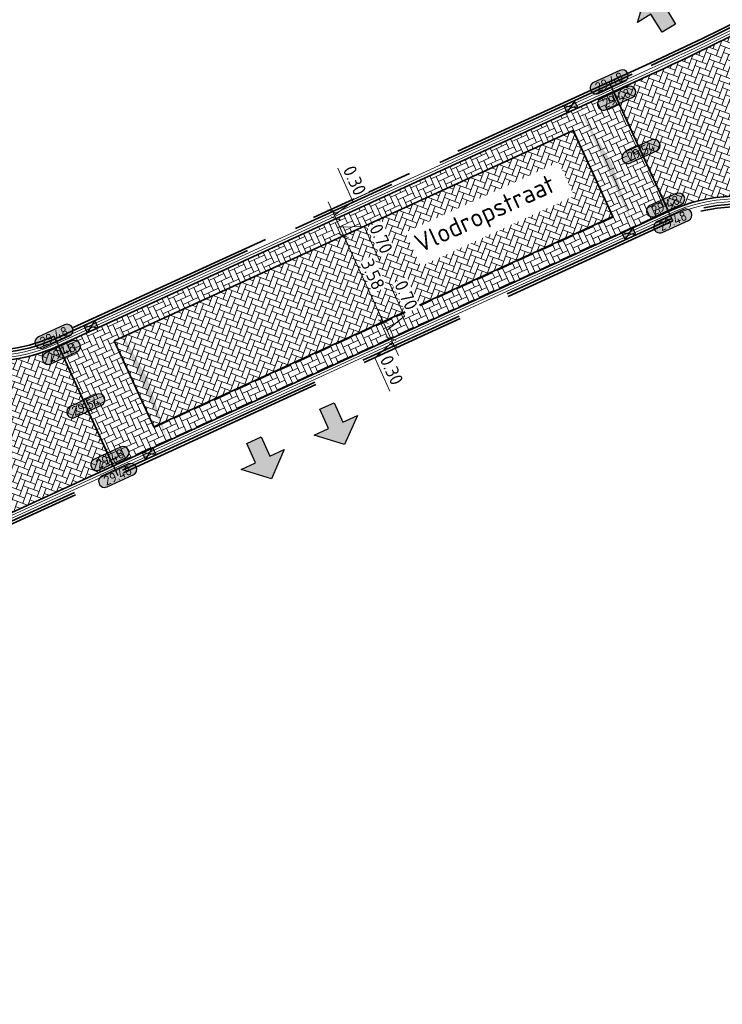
# Model space of a CAD drawing. Header units: metres. Extents: x 199937 to 201628, y 374508 to 375260.
# Tile 89 of 183: x 201229 to 201255, y 374791 to 374829. Entities that reach past the tile are written whole.
import ezdxf
from ezdxf.enums import TextEntityAlignment as Align

# ---------------------------------------------------------------- set-up
doc = ezdxf.new("R2010")
doc.units = ezdxf.units.M
doc.set_wipeout_variables(frame=1)
doc.linetypes.add('VH-OPSLUITBAND_100X200', pattern=[16, 8, -2, 4, -2])
doc.layers.add('000___INRIT-PIJL', color=252, linetype='Continuous')
for name, color, linetype, lineweight in [('N-WE-OG-HOOGTELIJN-G', 7, 'Continuous', 25), ('N-WE-RI-KOLK-S', 7, 'Continuous', 25), ('N-WE-VH-DWARSHELLING-S', 7, 'Continuous', 25), ('N-WE-VH-GOOT-G', 170, 'Continuous', 35), ('N-WE-VH-KANTOPSLUITING_OPSLUITBAND_100X200-G', 150, 'VH-OPSLUITBAND_100X200', 35), ('N-WE-VH-KANTVERHARDING_STREKLAAG-G', 60, 'Continuous', 18), ('N-WE-VH-VERHARDING_BETONSTRAATSTEEN-G', 252, 'Continuous', 35), ('X-XX-AL-HOOGTELABEL-S', 7, 'Continuous', 25), ('X-XX-AL-M-200', 7, 'Continuous', 18), ('X-XX-AL-T35', 50, 'Continuous', 35)]:
    doc.layers.add(name, color=color, linetype=linetype, lineweight=lineweight)
doc.layers.add('N-WE-VH-VERHARDING_BETONSTRAATSTEEN_HEIDE-A', color=7, linetype='Continuous', lineweight=0, true_color=0x986657)
doc.layers.add('N-WE-VH-VERHARDING_BETONSTRAATSTEEN_ROOD-A', color=7, linetype='Continuous', lineweight=0, true_color=0xa92c0a)
doc.styles.add('NLCS-ISO-ANNOTATIEF-T18', font='NLCS-ISO.ttf', dxfattribs={"height": 1.8})
doc.styles.add('NLCS-ISO-M200-T25', font='NLCS-ISO.ttf', dxfattribs={"height": 0.5})
doc.styles.add('NLCS-ISO-M200-T35', font='NLCS-ISO.ttf', dxfattribs={"height": 0.7000000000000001})
doc.dimstyles.new('NLCS-M200-T25-SCHRAP_L2_H1', dxfattribs={"dimscale": 0.2, "dimtxt": 2.5, "dimasz": 1.4, "dimexe": 2, "dimexo": 2, "dimgap": 0.7, "dimtad": 1, "dimzin": 0, "dimdsep": 46, "dimtxsty": 'NLCS-ISO-M200-T25', "dimblk": 'OBLIQUE', "dimcen": 0, "dimdle": 2, "dimclrd": 256, "dimclre": 256, "dimclrt": 256, "dimadec": 1, "dimazin": 0, "dimtfac": 1, "dimtdec": 3, "dimtofl": 0, "dimtmove": 0, "dimatfit": 3, "dimldrblk": 'OBLIQUE', "dimfxl": 2, "dimfxlon": 1, "dimtfillclr": 256, "dimtolj": 1, "dimtzin": 0, "dimlwd": -1, "dimlwe": -1, "dimarcsym": 0})
pattern_1 = [(114.61158121, (201231.739821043, 374817.3098964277), (-0.2783794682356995, 0.1034643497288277), [0.63, -0.21]), (24.61158121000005, (201231.3579772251, 374817.1349813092), (-0.2783794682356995, 0.1034643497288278), [0.63, -0.21])]
pattern_2 = [(69.61158121, (0, 0), (-0.1236836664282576, 0.2700043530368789), [0.63, -0.21]), (339.61158121, (-0.3936880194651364, 0.1463206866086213), (-0.1236836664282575, 0.2700043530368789), [0.63, -0.21])]

# ---------------------------------------------------------------- blocks, each defined once
blk = doc.blocks.new('inrit')
h = blk.add_hatch(color=256)
h.dxf.hatch_style = 1
h.paths.add_polyline_path([(0.3000000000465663, 1), (-0.300000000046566, 1), (-0.3000000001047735, 1.799999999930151), (-0.900000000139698, 1.799999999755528), (-2.328301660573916e-10, 2.599999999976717), (0.9000000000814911, 1.799999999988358), (0.2999999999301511, 1.799999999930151)])
at = {"color": 3, "flags": 128}
blk.add_lwpolyline([(0.3000000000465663, 1), (-0.300000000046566, 1), (-0.3000000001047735, 1.799999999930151), (-0.900000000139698, 1.799999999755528), (-2.328301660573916e-10, 2.599999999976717), (0.9000000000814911, 1.799999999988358), (0.2999999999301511, 1.799999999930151), (0.3000000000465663, 1)], dxfattribs=at)
blk = doc.blocks.new('*U283')
h = blk.add_hatch(color=253)
h.dxf.hatch_style = 1
edge = h.paths.add_edge_path()
edge.add_line((2.726055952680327, 1.132202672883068), (-2.726055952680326, 1.132202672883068))
edge.add_arc((-2.726055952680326, 0), 1.132202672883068, 90, 270)
edge.add_line((-2.726055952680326, -1.132202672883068), (2.726055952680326, -1.132202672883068))
edge.add_arc((2.726055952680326, 3.697785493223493e-32), 1.132202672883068, 270, 450)
blk.add_lwpolyline([(2.726055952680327, 1.132202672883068), (-2.726055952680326, 1.132202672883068, 0.9999999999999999), (-2.726055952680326, -1.132202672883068), (2.726055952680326, -1.132202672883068, 0.9999999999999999)], format="xyb", close=True)
at = {"style": 'NLCS-ISO-ANNOTATIEF-T18'}
blk.add_attdef('HGT', text='', height=1.8, dxfattribs=at).set_placement((-0.002853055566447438, -0.0004570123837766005), align=Align.MIDDLE_CENTER)
blk = doc.blocks.new('*U406')
blk.add_solid([(0, 0), (2.490816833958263, 0.25), (4.981633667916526, 0)])
blk = doc.blocks.new('*U407')
blk.add_solid([(0, 0), (2.49075477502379, 0.25), (4.981509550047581, 0)])
blk = doc.blocks.new('N-SRI-KOLK_STRAAT_450X300-SO')
h = blk.add_hatch(color=256)
h.dxf.hatch_style = 1
h.paths.add_polyline_path([(-7.127631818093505e-14, 0.7499999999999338), (-1.125000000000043, 1.49999999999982), (-1.125000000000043, 4.75175454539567e-14)])
h.paths.add_polyline_path([(1.1249999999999, 4.75175454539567e-14), (1.1249999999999, 1.49999999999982), (-7.122080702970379e-14, 0.7499999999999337)])
for p, q in [((-1.125000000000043, 4.75175454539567e-14), (1.1249999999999, 1.49999999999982)), ((1.1249999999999, 4.75175454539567e-14), (-1.125000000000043, 1.49999999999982))]:
    blk.add_line(p, q)
at = {"flags": 128}
blk.add_lwpolyline([(-1.125000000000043, 4.75175454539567e-14), (1.1249999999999, 4.75175454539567e-14), (1.1249999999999, 1.49999999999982), (-1.125000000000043, 1.49999999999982)], close=True, dxfattribs=at)
blk = doc.blocks.new('_Oblique')
at = {"color": 0, "linetype": 'ByBlock', "lineweight": -2}
blk.add_line((-0.5, -0.5), (0.5, 0.5), dxfattribs=at)
blk = doc.blocks.new('*D743')
at = {"layer": 'Defpoints', "color": 0, "transparency": 16777216}
for p in [(201240.8340555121, 374820.3758596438), (201242.3256273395, 374817.1197232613), (201242.3256273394, 374817.1197232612)]:
    blk.add_point(p, dxfattribs=at)
at = {"layer": 'X-XX-AL-M-200', "transparency": 16777216}
for p, q in [((201240.6674696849, 374820.7395204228), (201242.4922131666, 374816.7560624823)), ((201240.8340555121, 374820.3758596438), (201240.470394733, 374820.2092738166)), ((201242.3256273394, 374817.1197232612), (201241.9619665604, 374816.9531374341))]:
    blk.add_line(p, q, dxfattribs=at)
at = {"layer": 'X-XX-AL-M-200', "transparency": 16777216, "xscale": 0.28, "yscale": 0.28, "zscale": 0.28}
for p, rotation in [((201240.8340555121, 374820.3758596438), 114.6115812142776), ((201242.3256273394, 374817.1197232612), 294.6115812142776)]:
    blk.add_blockref('_Oblique', p, dxfattribs=dict(at, rotation=rotation))
at = {"layer": 'X-XX-AL-M-200', "transparency": 16777216, "insert": (201241.9344106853, 374818.910212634), "char_height": 0.5, "attachment_point": 5, "rotation": 294.61158121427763, "style": 'NLCS-ISO-M200-T25', "bg_fill": 3, "box_fill_scale": 1.1, "bg_fill_color": 256, "bg_fill_true_color": 13158600, "bg_fill_transparency": 0}
blk.add_mtext('\\A1;3.58', dxfattribs=at)
blk = doc.blocks.new('*D744')
at = {"layer": 'Defpoints', "color": 0, "transparency": 16777216}
for p in [(201242.3256273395, 374817.1197232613), (201242.5958472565, 374816.4735573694), (201242.6171525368, 374816.483316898)]:
    blk.add_point(p, dxfattribs=at)
at = {"layer": 'X-XX-AL-M-200', "transparency": 16777216}
for p, q in [((201243.1274154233, 374817.333016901), (201242.5526943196, 374818.5876465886)), ((201242.1590415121, 374817.4833840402), (201242.783738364, 374816.119656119)), ((201242.3256273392, 374817.1197232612), (201241.9619665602, 374816.9531374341)), ((201242.471389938, 374816.8015200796), (201243.1274154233, 374817.333016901)), ((201242.6171525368, 374816.483316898), (201242.9808133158, 374816.6499027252))]:
    blk.add_line(p, q, dxfattribs=at)
at = {"layer": 'X-XX-AL-M-200', "transparency": 16777216, "xscale": 0.28, "yscale": 0.28, "zscale": 0.28, "rotation": 294.6115812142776}
blk.add_blockref('_Oblique', (201242.6171525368, 374816.483316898), dxfattribs=at)
at = {"layer": 'X-XX-AL-M-200', "transparency": 16777216, "insert": (201243.1946241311, 374818.1227529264), "char_height": 0.5, "attachment_point": 5, "rotation": 294.61158121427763, "style": 'NLCS-ISO-M200-T25', "bg_fill": 3, "box_fill_scale": 1.1, "bg_fill_color": 256, "bg_fill_true_color": 13158600, "bg_fill_transparency": 0}
blk.add_mtext('\\A1;0.70', dxfattribs=at)
at = {"layer": 'X-XX-AL-M-200', "transparency": 16777216, "xscale": 0.28, "yscale": 0.28, "zscale": 0.28, "rotation": 114.6115812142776}
blk.add_blockref('_Oblique', (201242.3256273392, 374817.1197232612), dxfattribs=at)
blk = doc.blocks.new('*D745')
at = {"layer": 'Defpoints', "color": 0, "transparency": 16777216}
blk.add_point((201242.5958472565, 374816.4735573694), dxfattribs=at)
at = {"layer": 'X-XX-AL-M-200', "transparency": 16777216}
for p, q in [((201242.4505667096, 374816.846977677), (201242.9086777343, 374815.8469105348)), ((201242.679622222, 374816.3469441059), (201242.0051994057, 374815.754223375)), ((201242.6171525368, 374816.483316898), (201242.9808133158, 374816.6499027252)), ((201242.7420919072, 374816.2105713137), (201242.3784311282, 374816.0439854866)), ((201242.0051994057, 374815.754223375), (201242.5799205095, 374814.4995936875))]:
    blk.add_line(p, q, dxfattribs=at)
at = {"layer": 'X-XX-AL-M-200', "transparency": 16777216, "xscale": 0.28, "yscale": 0.28, "zscale": 0.28, "rotation": 114.6115812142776}
blk.add_blockref('_Oblique', (201242.6171525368, 374816.483316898), dxfattribs=at)
at = {"layer": 'X-XX-AL-M-200', "transparency": 16777216, "insert": (201242.6471292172, 374815.2893297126), "char_height": 0.5, "attachment_point": 5, "rotation": 294.61158121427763, "style": 'NLCS-ISO-M200-T25', "bg_fill": 3, "box_fill_scale": 1.1, "bg_fill_color": 256, "bg_fill_true_color": 13158600, "bg_fill_transparency": 0}
blk.add_mtext('\\A1;0.30', dxfattribs=at)
at = {"layer": 'Defpoints', "color": 0, "transparency": 16777216}
blk.add_point((201242.7420919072, 374816.2105713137), dxfattribs=at)
blk.add_point((201242.7420919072, 374816.2105713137), dxfattribs=at)
at = {"layer": 'X-XX-AL-M-200', "transparency": 16777216, "xscale": 0.28, "yscale": 0.28, "zscale": 0.28, "rotation": 294.6115812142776}
blk.add_blockref('_Oblique', (201242.7420919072, 374816.2105713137), dxfattribs=at)
blk = doc.blocks.new('*D746')
at = {"layer": 'Defpoints', "color": 0, "transparency": 16777216}
for p in [(201240.4581806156, 374820.9736270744), (201240.5425303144, 374821.012266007), (201240.8340555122, 374820.3758596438)]:
    blk.add_point(p, dxfattribs=at)
at = {"layer": 'X-XX-AL-M-200', "transparency": 16777216}
for p, q in [((201241.0006413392, 374820.0121988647), (201240.3759444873, 374821.375926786)), ((201240.5425303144, 374821.012266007), (201240.9061910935, 374821.1788518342)), ((201240.6882929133, 374820.6940628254), (201241.6054467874, 374820.7196449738)), ((201241.6054467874, 374820.7196449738), (201242.1801678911, 374819.4650152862)), ((201240.834055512, 374820.3758596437), (201240.470394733, 374820.2092738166))]:
    blk.add_line(p, q, dxfattribs=at)
at = {"layer": 'X-XX-AL-M-200', "transparency": 16777216, "xscale": 0.28, "yscale": 0.28, "zscale": 0.28}
for p, rotation in [((201240.5425303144, 374821.012266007), 114.6115812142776), ((201240.834055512, 374820.3758596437), 294.6115812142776)]:
    blk.add_blockref('_Oblique', p, dxfattribs=dict(at, rotation=rotation))
at = {"layer": 'X-XX-AL-M-200', "transparency": 16777216, "insert": (201242.2473765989, 374820.2547513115), "char_height": 0.5, "attachment_point": 5, "rotation": 294.61158121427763, "style": 'NLCS-ISO-M200-T25', "bg_fill": 3, "box_fill_scale": 1.1, "bg_fill_color": 256, "bg_fill_true_color": 13158600, "bg_fill_transparency": 0}
blk.add_mtext('\\A1;0.70', dxfattribs=at)
blk = doc.blocks.new('*D747')
at = {"layer": 'Defpoints', "color": 0, "transparency": 16777216}
for p in [(201240.3523145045, 374821.2551097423), (201240.4175909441, 374821.2850115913), (201240.4581806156, 374820.9736270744)]:
    blk.add_point(p, dxfattribs=at)
at = {"layer": 'X-XX-AL-M-200', "transparency": 16777216}
for p, q in [((201241.1795871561, 374821.6664038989), (201240.6048660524, 374822.9210335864)), ((201240.7091161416, 374820.6486052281), (201240.2510051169, 374821.6486723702)), ((201240.4800606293, 374821.1486387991), (201241.1795871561, 374821.6664038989)), ((201240.4175909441, 374821.2850115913), (201240.7812517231, 374821.4515974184)), ((201240.5425303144, 374821.012266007), (201240.9061910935, 374821.1788518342))]:
    blk.add_line(p, q, dxfattribs=at)
at = {"layer": 'X-XX-AL-M-200', "transparency": 16777216, "xscale": 0.28, "yscale": 0.28, "zscale": 0.28}
for p, rotation in [((201240.4175909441, 374821.2850115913), 114.6115812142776), ((201240.5425303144, 374821.012266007), 294.6115812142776)]:
    blk.add_blockref('_Oblique', p, dxfattribs=dict(at, rotation=rotation))
at = {"layer": 'X-XX-AL-M-200', "transparency": 16777216, "insert": (201241.2467958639, 374822.4561399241), "char_height": 0.5, "attachment_point": 5, "rotation": 294.61158121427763, "style": 'NLCS-ISO-M200-T25', "bg_fill": 3, "box_fill_scale": 1.1, "bg_fill_color": 256, "bg_fill_true_color": 13158600, "bg_fill_transparency": 0}
blk.add_mtext('\\A1;0.30', dxfattribs=at)

msp = doc.modelspace()

# ---------------------------------------------------------------- hatches: boundary and pattern name
at = {"layer": 'N-WE-VH-VERHARDING_BETONSTRAATSTEEN_HEIDE-A', "true_color": 0x986657}
h = msp.add_hatch(dxfattribs=at)
h.set_pattern_fill('AVH-HEI_BSS_KEIFRMT_KEPER-SO', color=25, scale=2, angle=114.61158121, pattern_type=2)
h.set_pattern_definition(pattern_1)
h.paths.add_polyline_path([(201251.0386041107, 374825.8203103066), (201249.2203002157, 374824.9873811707), (201249.5118254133, 374824.3509748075), (201251.2949224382, 374820.4584320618), (201253.1132263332, 374821.2913611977)])
h = msp.add_hatch(dxfattribs=at)
h.set_pattern_fill('AVH-HEI_BSS_KEIFRMT_KEPER-SO', color=25, scale=2, angle=114.61158121, pattern_type=2)
h.set_pattern_definition(pattern_1)
h.paths.add_polyline_path([(201249.5118254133, 374824.3509748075), (201249.2203002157, 374824.9873811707), (201231.8647604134, 374817.0371508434), (201232.156285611, 374816.4007444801)])
h = msp.add_hatch(dxfattribs=at)
h.set_pattern_fill('AVH-HEI_BSS_KEIFRMT_KEPER-SO', color=25, scale=2, angle=114.61158121, pattern_type=2)
h.set_pattern_definition(pattern_1)
h.paths.add_polyline_path([(201251.2949224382, 374820.4584320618), (201251.0033972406, 374821.094838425), (201233.6478574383, 374813.1446080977), (201233.9393826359, 374812.5082017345)])
h = msp.add_hatch(dxfattribs=at)
h.set_pattern_fill('AVH-HEI_BSS_KEIFRMT_KEPER-SO', color=25, scale=2, angle=114.61158121, pattern_type=2)
h.set_pattern_definition(pattern_1)
h.paths.add_polyline_path([(201231.8647604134, 374817.0371508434), (201230.0464565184, 374816.2042217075), (201232.1210787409, 374811.6752725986), (201233.9393826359, 374812.5082017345)])
at = {"layer": 'N-WE-VH-VERHARDING_BETONSTRAATSTEEN_ROOD-A'}
h = msp.add_hatch(dxfattribs=at)
h.set_pattern_fill('AVH-ROO_BSS_KEIFRMT_KEPER-SO', color=36, scale=2, angle=69.61158121, pattern_type=2)
h.set_pattern_definition(pattern_2)
edge = h.paths.add_edge_path()
edge.add_line((201269.4891051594, 374830.1987146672), (201266.8983181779, 374834.4423485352))
edge.add_line((201266.8983181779, 374834.4423485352), (201263.0765490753, 374832.109114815))
edge.add_arc((201210.8124959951, 374917.716116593), 100.2999999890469, 294.6115812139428, 301.40454235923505, ccw=False)
edge.add_line((201252.5838921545, 374826.5281762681), (201251.0386041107, 374825.8203103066))
edge.add_line((201251.0386041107, 374825.8203103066), (201253.1132263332, 374821.2913611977))
edge.add_arc((201255.7369531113, 374815.5637039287), 6.299999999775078, 26.00278826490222, 114.6115812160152, ccw=False)
edge.add_line((201261.3992211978, 374818.3257177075), (201261.8984618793, 374817.3022490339))
edge.add_line((201261.8984618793, 374817.3022490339), (201266.3542332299, 374819.4757423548))
edge.add_arc((201273.8140467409, 374823.114585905), 8.300000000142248, 121.40454235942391, 206.0027882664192, ccw=False)
h = msp.add_hatch(dxfattribs=at)
h.set_pattern_fill('AVH-ROO_BSS_KEIFRMT_KEPER-SO', color=36, scale=2, angle=69.61158121, pattern_type=2)
h.set_pattern_definition(pattern_2)
h.paths.add_polyline_path([(201251.0033972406, 374821.094838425), (201249.5118254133, 374824.3509748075), (201232.156285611, 374816.4007444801), (201233.6478574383, 374813.1446080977)])
h = msp.add_hatch(dxfattribs=at)
h.set_pattern_fill('AVH-ROO_BSS_KEIFRMT_KEPER-SO', color=36, scale=2, angle=69.61158121, pattern_type=2)
h.set_pattern_definition(pattern_2)
edge = h.paths.add_edge_path()
edge.add_arc((201227.4227297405, 374821.931878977), 6.300000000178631, 219.8173336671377, 294.61158121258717, ccw=False)
edge.add_arc((201552.6215671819, 375093.0440538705), 429.6864608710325, 219.3359814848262, 219.81733366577, ccw=False)
edge.add_line((201220.2838839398, 374820.6801081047), (201216.4458304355, 374817.5346706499))
edge.add_arc((201211.5731439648, 374813.5413103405), 6.300000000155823, -58.52207706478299, 39.33598148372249, ccw=False)
edge.add_line((201214.8628148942, 374808.1684093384), (201216.9748153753, 374804.7189550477))
edge.add_arc((201228.3342783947, 374782.1124824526), 25.30000006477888, 114.6115812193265, 116.6789423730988, ccw=False)
edge.add_line((201217.7977247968, 374805.1140267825), (201232.1210787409, 374811.6752725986))
edge.add_line((201232.1210787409, 374811.6752725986), (201230.0464565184, 374816.2042217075))

# ---------------------------------------------------------------- linework, layer by layer
at = {"layer": 'N-WE-OG-HOOGTELIJN-G'}
for points in [[(201253.2798121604, 374820.9277004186), (201250.8720182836, 374826.1839710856)], [(201229.8798706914, 374816.5678824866), (201232.2876645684, 374811.3116118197)]]:
    msp.add_lwpolyline(points, dxfattribs=at)
at = {"layer": 'N-WE-VH-GOOT-G'}
msp.add_lwpolyline([(201279.4654290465, 374903.5273109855), (201276.406011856, 374908.5202415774, 0.1877469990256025), (201272.7674762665, 374911.2855925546), (201259.3802154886, 374915.1164447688, 0.2094161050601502), (201254.3700697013, 374914.440235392), (201197.641662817, 374879.891685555, 0.3496658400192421), (201194.9418536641, 374872.5188592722), (201203.5700273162, 374846.6330093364, 0.08300686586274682), (201211.3376270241, 374831.9775358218, 0.01048548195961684), (201222.5837637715, 374817.8977237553, 0.3384533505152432), (201230.0464565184, 374816.2042217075), (201252.5838921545, 374826.5281762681, 0.0296485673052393), (201263.0765490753, 374832.109114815), (201301.465339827, 374855.5459103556, 0.4146907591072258), (201303.5543079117, 374864.2145619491), (201279.9878960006, 374902.6746514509)], format="xyb", dxfattribs=at)
msp.add_lwpolyline([(201253.1132263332, 374821.2913611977, -0.4071195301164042), (201261.3992211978, 374818.3257177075), (201283.1304764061, 374773.7755442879, -0.3984828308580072), (201280.5318384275, 374765.508608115), (201275.6884685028, 374762.8131488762, -0.01705881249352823), (201255.3165173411, 374752.4719085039, -0.008054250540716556), (201232.7925948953, 374742.8618855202), (201226.9447721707, 374740.6479995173, -0.4311542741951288), (201218.703860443, 374744.6515588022), (201204.7248602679, 374789.144752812, -0.3192733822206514), (201207.6929195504, 374798.2947281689), (201213.2447443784, 374802.4200171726, -0.05241937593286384), (201217.7977247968, 374805.1140267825)], format="xyb", close=True, dxfattribs=at)
at = {"layer": 'N-WE-VH-KANTOPSLUITING_OPSLUITBAND_100X200-G'}
for points in [[(201259.6940659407, 374914.714593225), (201259.2976812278, 374914.8280213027, 0.2094161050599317), (201254.5261138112, 374914.1840123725), (201197.7977069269, 374879.6354625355, 0.3496658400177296), (201195.2264601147, 374872.6137232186), (201203.8546337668, 374846.7278732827, 0.08300686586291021), (201211.5759058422, 374832.1598081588, 0.01048548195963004), (201222.8141907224, 374818.0898263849, 0.3384533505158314), (201229.921517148, 374816.4769672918), (201252.4589527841, 374826.8009218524, 0.02964856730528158), (201262.9202258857, 374832.3651676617), (201301.3090166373, 374855.8019632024, 0.2991574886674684), (201304.1238061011, 374861.7605819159, 0.2991574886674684)], [(201304.0465921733, 374861.5734374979, -0.2911166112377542), (201301.2569089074, 374855.8873141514), (201262.8681181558, 374832.4505186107, -0.02964856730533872), (201252.4173063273, 374826.8918370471), (201229.8798706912, 374816.5678824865, -0.3384533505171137), (201222.890999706, 374818.1538605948, -0.01048548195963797), (201211.6553321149, 374832.2205656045, -0.08300686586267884), (201203.9495025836, 374846.7594945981), (201195.3213289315, 374872.645344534, -0.3496658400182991), (201197.8497216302, 374879.5500548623), (201254.5781285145, 374914.0986046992, -0.2094161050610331), (201259.2701698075, 374914.7318801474), (201259.4742722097, 374914.6734749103)], [(201226.8743570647, 374740.9421206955), (201226.8385543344, 374740.9285663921, -0.4311542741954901), (201218.9900669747, 374744.7414799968), (201205.0110667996, 374789.2346740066, -0.3192733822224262), (201207.8718468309, 374798.0539273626), (201213.4236716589, 374802.1792163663, -0.05241937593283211), (201217.9226641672, 374804.8412811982), (201253.2381657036, 374821.0186156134, -0.407119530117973), (201261.1295893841, 374818.1941932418), (201282.8608445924, 374773.6440198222, -0.3984828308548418), (201280.3859512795, 374765.7707472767), (201275.5431056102, 374763.0755797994, -0.01705654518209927), (201255.192134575, 374752.7449192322, -0.005217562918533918), (201240.6418118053, 374746.4391457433, -0.0007510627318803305), (201238.536565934, 374745.556479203, -0.0003068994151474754)], [(201226.8389511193, 374741.0356429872), (201226.8031483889, 374741.0220886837, -0.4311542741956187), (201219.0854691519, 374744.7714537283), (201205.1064689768, 374789.2646477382, -0.3192733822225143), (201207.9314892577, 374797.9736604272), (201213.4833140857, 374802.0989494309, -0.05241937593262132), (201217.9643106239, 374804.7503660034), (201253.2798121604, 374820.9277004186, -0.4071195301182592), (201261.0397121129, 374818.1503517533), (201282.7709673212, 374773.6001783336, -0.3984828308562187), (201280.3373222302, 374765.8581269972), (201275.4946513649, 374763.1630568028, -0.01705578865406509), (201255.1506735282, 374752.8359227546, -0.005217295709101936), (201240.6030073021, 374746.5313097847, -0.0007182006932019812), (201238.5901947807, 374745.6872422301, -0.000306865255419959)]]:
    msp.add_lwpolyline(points, format="xyb", dxfattribs=at)
at = {"layer": 'N-WE-VH-KANTVERHARDING_STREKLAAG-G'}
for points in [[(201279.3801630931, 374903.4750642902), (201276.3207459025, 374908.467994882, 0.1877469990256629), (201272.7399648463, 374911.1894513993), (201259.3527040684, 374915.0203036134, 0.2094161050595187), (201254.4220844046, 374914.3548277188), (201197.6936775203, 374879.8062778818, 0.3496658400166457), (201195.036722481, 374872.5504805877), (201203.664896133, 374846.6646306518, 0.08300686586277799), (201211.4170532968, 374832.0382932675, 0.01048548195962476), (201222.6605727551, 374817.9617579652, 0.3384533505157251), (201230.0048100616, 374816.2951369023), (201252.5422456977, 374826.6190914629, 0.02964856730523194), (201263.0244413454, 374832.1944657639), (201301.4132320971, 374855.6312613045, 0.4146907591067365), (201303.4690419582, 374864.1623152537), (201279.9026300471, 374902.6224047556)], [(201279.2948971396, 374903.4228175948), (201276.2354799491, 374908.4157481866, 0.1877469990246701), (201272.712453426, 374911.0933102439), (201259.3251926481, 374914.9241624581, 0.2094161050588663), (201254.4740991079, 374914.2694200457), (201197.7456922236, 374879.7208702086, 0.3496658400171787), (201195.1315912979, 374872.5821019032), (201203.7597649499, 374846.6962519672, 0.08300686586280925), (201211.4964795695, 374832.0990507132, 0.01048548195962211), (201222.7373817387, 374818.025792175, 0.3384533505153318), (201229.9631636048, 374816.386052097), (201252.5005992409, 374826.7100066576, 0.02964856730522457), (201262.9723336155, 374832.2798167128), (201301.3611243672, 374855.7166122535, 0.4146907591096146), (201303.3837760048, 374864.1100685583), (201279.8173640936, 374902.5701580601)]]:
    msp.add_lwpolyline(points, format="xyb", dxfattribs=at)
for points in [[(201253.15487279, 374821.2004460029, -0.4071195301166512), (201261.3093439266, 374818.281876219), (201283.0405991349, 374773.7317027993, -0.3984828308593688), (201280.4832093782, 374765.5959878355), (201275.6400141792, 374762.9006258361, -0.01705805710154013), (201255.2750564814, 374752.5629121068, -0.00805356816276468), (201232.7560077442, 374742.9549606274), (201226.9093662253, 374740.7415218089, -0.4311542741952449), (201218.7992626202, 374744.6815325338), (201204.8202624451, 374789.1747265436, -0.3192733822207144), (201207.7525619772, 374798.2144612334), (201213.3043868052, 374802.3397502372, -0.05241937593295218), (201217.8393712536, 374805.0231115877)], [(201253.1965192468, 374821.1095308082, -0.4071195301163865), (201261.2194666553, 374818.2380347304), (201282.9507218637, 374773.6878613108, -0.398482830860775), (201280.4345803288, 374765.6833675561), (201275.5915598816, 374762.9881028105, -0.01705730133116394), (201255.2335955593, 374752.6539156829, -0.008052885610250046), (201232.7194205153, 374743.0480357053), (201226.8739602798, 374740.8350441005, -0.4311542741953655), (201218.8946647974, 374744.7115062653), (201204.9156646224, 374789.2047002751, -0.3192733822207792), (201207.8122044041, 374798.134194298), (201213.364029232, 374802.2594833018, -0.05241937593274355), (201217.8810177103, 374804.9321963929)]]:
    msp.add_lwpolyline(points, format="xyb", close=True, dxfattribs=at)
at = {"layer": 'N-WE-VH-VERHARDING_BETONSTRAATSTEEN-G'}
for points in [[(201253.1132263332, 374821.2913611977), (201251.0386041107, 374825.8203103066)], [(201232.156285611, 374816.4007444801), (201249.5118254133, 374824.3509748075)], [(201251.0033972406, 374821.094838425), (201249.5118254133, 374824.3509748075)], [(201233.6478574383, 374813.1446080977), (201251.0033972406, 374821.094838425)], [(201232.156285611, 374816.4007444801), (201233.6478574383, 374813.1446080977)], [(201230.0464565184, 374816.2042217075), (201232.1210787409, 374811.6752725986)]]:
    msp.add_lwpolyline(points, dxfattribs=at)

# ---------------------------------------------------------------- block references
at = {"layer": '000___INRIT-PIJL'}
for p, rotation in [((201253.6478432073, 374827.3625260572, 29.4158211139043), 31.55653578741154), ((201239.7875579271, 374814.8435322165), 204.4580174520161), ((201237.0209170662, 374813.5501314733, 29.48194492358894), 204.5833496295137)]:
    msp.add_blockref('inrit', p, dxfattribs=dict(at, rotation=rotation))
at = {"layer": 'N-WE-RI-KOLK-S', "xscale": 0.2, "yscale": 0.2, "zscale": 0.2}
for p, rotation in [((201249.3557222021, 374825.379393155), 204.6115812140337), ((201251.6802231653, 374820.3049528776), 24.61158121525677), ((201231.2151446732, 374817.0695525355), 204.6115812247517), ((201233.5396456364, 374811.995112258), 24.61158121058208)]:
    msp.add_blockref('N-SRI-KOLK_STRAAT_450X300-SO', p, dxfattribs=dict(at, rotation=rotation))
at = {"layer": 'N-WE-VH-DWARSHELLING-S'}
for name, p, rotation in [('*U407', (201249.7309146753, 374825.2212835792), 294.611581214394), ('*U406', (201232.1756649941, 374817.1795700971), 293.71691976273)]:
    msp.add_blockref(name, p, dxfattribs=dict(at, rotation=rotation))
at = {"layer": 'X-XX-AL-HOOGTELABEL-S', "xscale": 0.2, "yscale": 0.2, "zscale": 0.2}
for p, rotation, values in [((201250.8720182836, 374826.1839710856), 24.61158121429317, {'HGT': '29.48'}), ((201251.1524749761, 374825.5717275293), 24.61158121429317, {'HGT': '29.48'}), ((201252.075915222, 374823.5558357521), 24.61158121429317, {'HGT': '29.54'}), ((201253.0038070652, 374821.5302260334), 24.61158121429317, {'HGT': '29.48'}), ((201253.2798121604, 374820.9277004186), 24.61158121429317, {'HGT': '29.48'}), ((201229.8798706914, 374816.5678824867), 24.61158121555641, {'HGT': '29.48'}), ((201230.1579587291, 374815.9608097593), 24.61158121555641, {'HGT': '29.48'}), ((201231.0837676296, 374813.9397471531), 24.61158121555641, {'HGT': '29.54'}), ((201231.9954416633, 374811.9495412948), 24.61158121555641, {'HGT': '29.48'}), ((201232.2876645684, 374811.3116118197), 24.61158121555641, {'HGT': '29.48'})]:
    msp.add_blockref('*U283', p, dxfattribs=dict(at, rotation=rotation)).add_auto_attribs(values)

# ---------------------------------------------------------------- next in the draw order: dimensions: what is measured, and where the dimension line sits
at = {"layer": 'X-XX-AL-M-200'}
dim = msp.add_aligned_dim(p1=(201240.8340555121, 374820.3758596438), p2=(201242.3256273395, 374817.1197232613), distance=-1.3008065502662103e-10, dimstyle='NLCS-M200-T25-SCHRAP_L2_H1', override={"dimtfill": 1}, dxfattribs=at)
dim.commit()
dim.dimension.update_dxf_attribs({"geometry": '*D743', "text_midpoint": (201241.9344106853, 374818.910212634)})

# ---------------------------------------------------------------- next in the draw order: wipeouts: each hides what was drawn before it
msp.add_wipeout([(201243.75125526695, 374819.22213812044), (201249.54255317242, 374821.87501741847), (201248.9595027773, 374823.14783014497), (201243.16820487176, 374820.49495084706)]).dxf.layer = 'X-XX-AL-T35'

# ---------------------------------------------------------------- next in the draw order: texts
at = {"layer": 'X-XX-AL-T35', "style": 'NLCS-ISO-M200-T35'}
msp.add_text('Vlodropstraat', height=0.7000000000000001, rotation=24.61158121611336, dxfattribs=at).set_placement((201243.7208654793, 374819.7086835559))

# ---------------------------------------------------------------- next in the draw order: dimensions: what is measured, and where the dimension line sits
at = {"layer": 'X-XX-AL-M-200'}
for base, p1, p2, picture, middle in [((201240.5425303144, 374821.012266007), (201240.8340555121, 374820.3758596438), (201240.4581806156, 374820.9736270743), '*D746', (201241.6637518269, 374820.5923637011)), ((201242.6171525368, 374816.483316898), (201242.3256273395, 374817.1197232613), (201242.5958472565, 374816.4735573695), '*D744', (201243.0691103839, 374817.4602981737))]:
    dim = msp.add_linear_dim(base=base, p1=p1, p2=p2, angle=114.6115812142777, dimstyle='NLCS-M200-T25-SCHRAP_L2_H1', override={"dimtmove": 1, "dimtfill": 1}, dxfattribs=at)
    dim.commit()
    dim.dimension.update_dxf_attribs({"geometry": picture, "text_midpoint": middle, "dimtype": 160})

# ---------------------------------------------------------------- next in the draw order: dimensions: what is measured, and where the dimension line sits
dim = msp.add_linear_dim(base=(201240.4175909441, 374821.2850115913), p1=(201240.4581806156, 374820.9736270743), p2=(201240.3523145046, 374821.2551097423), angle=114.6115812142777, dimstyle='NLCS-M200-T25-SCHRAP_L2_H1', override={"dimtmove": 1, "dimtfill": 1}, dxfattribs=at)
dim.commit()
dim.dimension.update_dxf_attribs({"geometry": '*D747', "text_midpoint": (201241.1212821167, 374821.7936851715), "dimtype": 160})
dim = msp.add_linear_dim(base=(201242.7420919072, 374816.2105713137), p1=(201242.5958472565, 374816.4735573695), p2=(201242.7420919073, 374816.2105713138), angle=114.6115812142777, dimstyle='NLCS-M200-T25-SCHRAP_L2_H1', override={"dimtmove": 1, "dimtfill": 1}, dxfattribs=at)
dim.commit()
dim.dimension.update_dxf_attribs({"geometry": '*D745', "text_midpoint": (201242.4180737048, 374815.7893632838)})

doc.saveas('drawing.dxf')
